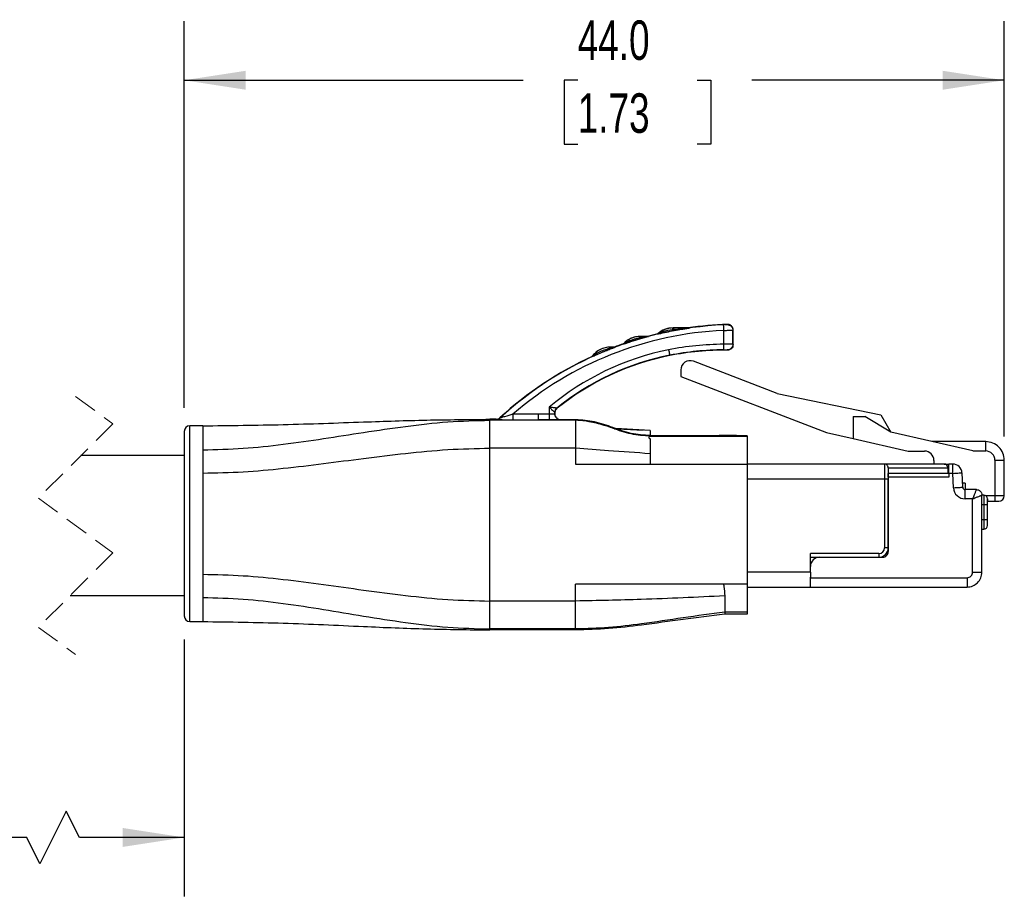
# Model space of a CAD drawing. Header units: millimetres. Extents: x 6 to 273, y 6 to 210.
# Tile 3 of 10: x 148 to 201, y 84 to 132. Entities that reach past the tile are written whole.
import ezdxf

# ---------------------------------------------------------------- set-up
doc = ezdxf.new("R2010")
doc.units = ezdxf.units.MM
doc.linetypes.add('SLD-Dashed', pattern=[1.905, 1.27, -0.635])
doc.linetypes.add('SLD-Solid', pattern=[0])
doc.layers.add('DIMENSIONS', color=140, linetype='SLD-Solid', lineweight=25)
doc.styles.add('SLDTEXTSTYLE0', font='TXT', dxfattribs={"width": 0.7})
doc.dimstyles.new('SLDDIMSTYLE0', dxfattribs={"dimtxt": 2.158008, "dimasz": 3.302, "dimexe": 0, "dimexo": 0.0625, "dimgap": 0.539502, "dimtad": 0, "dimtih": 1, "dimtoh": 1, "dimdec": 1, "dimrnd": 1e-09, "dimzin": 12, "dimdsep": 46, "dimtxsty": 'SLDTEXTSTYLE0', "dimsah": 1, "dimcen": 0.09, "dimadec": 0, "dimazin": 3, "dimtfac": 1, "dimtdec": 1, "dimtofl": 0, "dimtmove": 0, "dimatfit": 3, "dimfxl": 0, "dimfrac": 2, "dimtolj": 1, "dimtzin": 12, "dimarcsym": 0})
doc.dimstyles.new('SLDDIMSTYLE1', dxfattribs={"dimtxt": 2.158008, "dimasz": 3.302, "dimexe": 0, "dimexo": 0.0625, "dimgap": 0.539502, "dimtad": 0, "dimtih": 1, "dimtoh": 1, "dimdec": 1, "dimrnd": 1e-09, "dimzin": 4, "dimdsep": 46, "dimtxsty": 'SLDTEXTSTYLE0', "dimsah": 1, "dimcen": 0.09, "dimadec": 0, "dimazin": 1, "dimtfac": 1, "dimtdec": 1, "dimtofl": 0, "dimtmove": 0, "dimatfit": 3, "dimfxl": 0, "dimfrac": 2, "dimtolj": 1, "dimtzin": 12, "dimarcsym": 0})

# ---------------------------------------------------------------- blocks, each defined once
blk = doc.blocks.new('_D_1')
at = {"layer": 'DIMENSIONS'}
for p, q in [((157.094, 110.93), (157.094, 131.672)), ((201.094, 109.38), (201.094, 131.672)), ((157.094, 128.497), (175.281, 128.497)), ((178.205, 128.497), (177.48, 128.497)), ((177.48, 128.497), (177.48, 125.067)), ((184.618, 128.497), (185.342, 128.497)), ((185.342, 128.497), (185.342, 125.067)), ((201.094, 128.497), (187.542, 128.497)), ((177.48, 125.067), (178.205, 125.067)), ((185.342, 125.067), (184.618, 125.067))]:
    blk.add_line(p, q, dxfattribs=at)
for points in [[(157.094, 128.497), (160.396, 127.989), (160.396, 129.005)], [(201.094, 128.497), (197.792, 129.005), (197.792, 127.989)]]:
    blk.add_solid(points, dxfattribs=at)
at = {"layer": 'DIMENSIONS', "char_height": 2.1167, "attachment_point": 1, "style": 'SLDTEXTSTYLE0'}
for s, insert in [('44.0', (178.205, 131.708)), ('1.73', (178.205, 127.795))]:
    blk.add_mtext(s, dxfattribs=dict(at, insert=insert))
blk = doc.blocks.new('_D_2')
at = {"layer": 'DIMENSIONS'}
for p, q in [((129.938, 98.384), (129.938, 84.702)), ((157.094, 98.49), (157.094, 84.702)), ((150.766, 89.288), (149.355, 86.465)), ((151.472, 87.877), (150.766, 89.288)), ((129.938, 87.877), (135.428, 87.877)), ((148.649, 87.877), (146.938, 87.877)), ((149.355, 86.465), (148.649, 87.877)), ((157.094, 87.877), (151.472, 87.877))]:
    blk.add_line(p, q, dxfattribs=at)
for points in [[(129.938, 87.877), (133.24, 87.369), (133.24, 88.385)], [(157.094, 87.877), (153.792, 88.385), (153.792, 87.369)]]:
    blk.add_solid(points, dxfattribs=at)
at = {"layer": 'DIMENSIONS', "char_height": 2.1167, "attachment_point": 1, "style": 'SLDTEXTSTYLE0'}
for s, insert in [('0.5M', (137.685, 90.605)), ('[1.6FT]', (135.911, 87.175))]:
    blk.add_mtext(s, dxfattribs=dict(at, insert=insert))

msp = doc.modelspace()

# ---------------------------------------------------------------- linework, layer by layer
for p, q in [((183.326, 115.209), (183.096, 115.187)), ((183.326, 115.21), (183.326, 115.209)), ((184.129, 115.21), (183.326, 115.21)), ((186.233, 115.402), (186.219, 115.387)), ((181.537, 114.692), (181.606, 114.703)), ((181.576, 114.759), (181.576, 114.757)), ((181.955, 114.759), (181.576, 114.759)), ((181.658, 114.66), (181.966, 114.747)), ((186.03, 115.078), (186.03, 114.333)), ((186.53, 115.088), (186.544, 115.102)), ((186.53, 114.331), (186.53, 115.088)), ((186.544, 114.316), (186.544, 115.102)), ((179.924, 114.127), (180.016, 114.147)), ((179.976, 114.183), (179.976, 114.182)), ((180.174, 114.183), (179.976, 114.183)), ((186.544, 114.316), (186.53, 114.331)), ((183.144, 113.726), (183.141, 113.742)), ((186.227, 114.031), (186.241, 114.016)), ((188.901, 111.698), (184.413, 113.421)), ((183.734, 112.954), (183.734, 112.61)), ((183.734, 112.61), (191.553, 109.609)), ((188.901, 111.698), (194.475, 110.541)), ((176.678, 110.958), (176.678, 110.589)), ((174.728, 110.588), (174.728, 110.288)), ((176.094, 110.588), (174.728, 110.588)), ((176.978, 110.586), (176.978, 110.675)), ((176.978, 110.675), (176.994, 110.668)), ((176.994, 110.471), (176.994, 110.668)), ((177.106, 110.901), (177.09, 110.909)), ((192.984, 110.45), (192.984, 109.28)), ((192.984, 110.45), (193.618, 110.45)), ((195.004, 109.62), (193.618, 110.45)), ((194.475, 110.541), (195.004, 109.62)), ((158.094, 109.96), (157.394, 109.96)), ((157.394, 99.46), (157.394, 109.96)), ((158.094, 109.96), (158.094, 108.667)), ((173.494, 110.26), (173.494, 110.31)), ((173.826, 110.31), (173.494, 110.31)), ((173.494, 108.76), (173.494, 110.26)), ((178.094, 110.26), (173.494, 110.26)), ((173.826, 110.31), (173.831, 110.294)), ((174.035, 110.373), (174.03, 110.39)), ((174.728, 110.288), (176.094, 110.288)), ((176.094, 110.285), (176.094, 110.288)), ((178.094, 110.285), (176.094, 110.285)), ((176.999, 110.291), (177.097, 110.291)), ((178.094, 110.285), (178.094, 110.26)), ((178.094, 110.26), (178.094, 110.112)), ((178.094, 110.112), (178.094, 108.76)), ((157.094, 109.66), (157.094, 99.76)), ((182.094, 109.71), (180.259, 109.811)), ((181.717, 109.713), (180.344, 109.784)), ((182.094, 109.71), (182.094, 109.435)), ((182.094, 109.435), (182.094, 109.41)), ((182.094, 109.41), (187.294, 109.41)), ((182.394, 109.435), (185.794, 109.435)), ((187.294, 109.421), (187.294, 109.41)), ((187.294, 109.41), (187.294, 107.91)), ((191.553, 109.609), (192.984, 109.28)), ((199.402, 108.61), (195.004, 109.62)), ((182.094, 109.262), (182.094, 108.462)), ((192.984, 109.28), (195.944, 108.6)), ((200.094, 109.11), (197.225, 109.11)), ((200.094, 108.61), (200.094, 109.11)), ((157.094, 108.36), (151.553, 108.36)), ((158.094, 108.667), (158.094, 107.424)), ((178.094, 108.76), (173.494, 108.76)), ((173.494, 100.56), (173.494, 108.76)), ((178.094, 108.76), (178.094, 107.91)), ((182.094, 108.462), (182.094, 107.91)), ((195.944, 108.6), (196.814, 108.6)), ((199.402, 108.61), (200.094, 108.61)), ((178.094, 107.91), (182.094, 107.91)), ((182.094, 107.91), (187.294, 107.91)), ((187.294, 107.91), (187.294, 101.46)), ((194.664, 107.91), (187.294, 107.91)), ((194.664, 107.91), (194.664, 107.11)), ((197.864, 107.91), (194.664, 107.91)), ((197.314, 108.1), (197.314, 107.91)), ((197.864, 107.91), (198.114, 107.91)), ((198.324, 107.91), (198.114, 107.91)), ((198.114, 107.41), (198.114, 107.91)), ((198.324, 107.41), (198.324, 107.91)), ((200.594, 108.11), (200.594, 106.21)), ((200.594, 108.11), (201.094, 108.11)), ((201.094, 106.21), (201.094, 108.11)), ((201.094, 106.87), (201.094, 108.11)), ((158.094, 107.424), (158.094, 104.71)), ((194.864, 107.71), (194.864, 107.11)), ((194.864, 107.71), (198.064, 107.71)), ((198.114, 107.41), (194.864, 107.41)), ((194.864, 107.21), (194.864, 107.41)), ((194.864, 107.41), (194.864, 107.41)), ((198.064, 107.71), (198.064, 107.41)), ((198.114, 107.41), (198.114, 107.21)), ((198.324, 107.41), (198.114, 107.41)), ((198.365, 106.637), (198.324, 107.41)), ((198.864, 106.663), (198.824, 107.436)), ((187.294, 107.11), (194.664, 107.11)), ((194.664, 107.11), (194.864, 107.11)), ((194.664, 107.11), (194.664, 103.41)), ((194.864, 107.21), (194.864, 103.21)), ((198.114, 107.21), (194.864, 107.21)), ((194.864, 103.41), (194.864, 107.11)), ((198.994, 106.885), (198.853, 106.885)), ((198.994, 106.885), (198.994, 106.54)), ((201.094, 106.21), (201.094, 106.87)), ((198.994, 106.04), (198.994, 106.54)), ((199.594, 106.54), (198.994, 106.54)), ((199.894, 102.11), (199.894, 106.24)), ((199.994, 106.24), (199.894, 106.24)), ((199.994, 106.24), (199.994, 105.74)), ((200.594, 106.21), (200.099, 106.21)), ((200.594, 106.21), (200.594, 105.91)), ((201.094, 106.21), (200.594, 106.21)), ((199.394, 106.04), (198.994, 106.04)), ((199.394, 102.11), (199.394, 106.04)), ((199.894, 105.74), (199.994, 105.74)), ((199.994, 105.74), (199.994, 104.91)), ((199.994, 105.74), (200.194, 105.74)), ((200.194, 105.74), (200.194, 106.04)), ((200.194, 106.04), (200.194, 105.91)), ((200.194, 105.91), (200.594, 105.91)), ((200.194, 104.91), (200.194, 105.74)), ((200.594, 105.91), (200.794, 105.91)), ((158.094, 104.71), (158.094, 101.997)), ((199.994, 104.91), (199.894, 104.91)), ((199.994, 104.91), (199.994, 104.41)), ((200.194, 104.91), (199.994, 104.91)), ((200.194, 104.61), (200.194, 104.91)), ((199.894, 104.41), (199.994, 104.41)), ((194.364, 103.11), (190.694, 103.11)), ((190.694, 102.11), (190.694, 103.11)), ((194.364, 103.11), (194.364, 102.91)), ((194.864, 103.41), (194.664, 103.41)), ((194.794, 103.155), (194.794, 103.017)), ((190.694, 102.91), (191.194, 102.91)), ((191.194, 102.91), (194.564, 102.91)), ((158.094, 101.997), (158.094, 100.754)), ((190.694, 102.11), (187.294, 102.11)), ((190.694, 102.11), (190.694, 101.832)), ((199.394, 102.11), (199.894, 102.11)), ((186.094, 101.46), (178.094, 101.46)), ((178.094, 100.56), (178.094, 101.46)), ((187.294, 101.46), (186.094, 101.46)), ((187.294, 101.46), (187.294, 99.961)), ((190.694, 101.81), (190.694, 101.832)), ((190.694, 101.81), (199.094, 101.81)), ((190.694, 101.31), (190.694, 101.81)), ((199.094, 101.81), (199.094, 101.31)), ((187.294, 101.31), (190.694, 101.31)), ((190.694, 101.31), (199.094, 101.31)), ((150.978, 100.86), (157.094, 100.86)), ((158.094, 100.754), (158.094, 99.46)), ((178.094, 100.56), (173.494, 100.56)), ((173.494, 99.06), (173.494, 100.56)), ((178.094, 99.06), (178.094, 100.56)), ((186.094, 100.834), (186.094, 99.961)), ((187.294, 99.961), (186.094, 99.961)), ((186.094, 99.961), (186.094, 99.86)), ((187.294, 99.86), (186.094, 99.86)), ((187.294, 99.961), (187.294, 99.86)), ((157.394, 99.46), (158.094, 99.46)), ((178.094, 99.06), (173.494, 99.06)), ((173.494, 99.01), (173.494, 99.06)), ((178.094, 99.01), (173.494, 99.01)), ((178.094, 99.01), (178.094, 99.06))]:
    msp.add_line(p, q)
at = {"color": 7, "linetype": 'SLD-Dashed', "lineweight": 18}
for p, q in [((151.266, 111.535), (153.266, 110.073)), ((153.266, 110.073), (149.266, 106.073)), ((149.266, 106.073), (153.266, 103.148)), ((153.266, 103.148), (149.266, 99.148)), ((149.266, 99.148), (151.266, 97.685))]:
    msp.add_line(p, q, dxfattribs=at)
at = {"flags": 128}
for points in [[(183.367, 115.209), (183.344, 115.209), (183.326, 115.209)], [(184.129, 115.21), (184.139, 115.21), (184.149, 115.21), (184.159, 115.21), (184.169, 115.21), (184.18, 115.209), (184.19, 115.209), (184.2, 115.209), (184.211, 115.209)], [(186.016, 115.377), (186.017, 115.354), (186.02, 115.289), (186.025, 115.192), (186.03, 115.078)], [(181.637, 114.757), (181.602, 114.757), (181.576, 114.757)], [(181.955, 114.759), (181.98, 114.758), (182, 114.757)], [(183.3, 115.132), (183.326, 115.134), (183.347, 115.137)], [(180.057, 114.182), (180.011, 114.182), (179.976, 114.182)], [(180.174, 114.183), (180.192, 114.182), (180.207, 114.181)], [(186.03, 114.333), (186.03, 114.219), (186.031, 114.122), (186.031, 114.057), (186.031, 114.033)], [(183.082, 114.036), (183.093, 113.979), (183.104, 113.924), (183.115, 113.873), (183.123, 113.829), (183.131, 113.792), (183.136, 113.765), (183.14, 113.748), (183.141, 113.742)], [(176.678, 110.589), (176.679, 110.475), (176.679, 110.378), (176.679, 110.313), (176.679, 110.289)], [(198.324, 107.41), (198.422, 107.415), (198.515, 107.42), (198.602, 107.425), (198.677, 107.429), (198.739, 107.432), (198.786, 107.434), (198.814, 107.436), (198.824, 107.436)], [(198.365, 106.637), (198.462, 106.642), (198.556, 106.647), (198.642, 106.652), (198.718, 106.656), (198.78, 106.659), (198.826, 106.661), (198.855, 106.663), (198.864, 106.663)]]:
    msp.add_lwpolyline(points, dxfattribs=at)
for centre, radius, start, end in [((186.901, 96.414), 18.984, 92.6718, 132.6663), ((183.326, 113.96), 1.25, 89.9999, 131.5178), ((186.901, 96.413), 19, 92.0134, 98.3902), ((186.901, 96.414), 18.684, 92.6718, 130.6564), ((181.576, 113.509), 1.25, 89.9998, 137.1044), ((186.901, 96.413), 19.001, 103.4022, 105.0894), ((183.318, 114.061), 1.171, 134.4869, 135.6882), ((179.976, 112.933), 1.25, 90.0002, 143.2196), ((186.901, 96.414), 19, 109.1763, 110.7361), ((181.535, 113.626), 1.141, 140.0386, 141.2786), ((186.083, 99.017), 15.316, 90.1998, 101.301), ((186.901, 96.414), 19, 114.6569, 132.6439), ((185.887, 99.998), 14.316, 101.3009, 130.0377), ((185.887, 99.998), 14.016, 101.3009, 128.8798), ((185.887, 99.998), 14, 101.3009, 128.8483), ((179.921, 113.048), 1.139, 146.2192, 147.4371), ((186.083, 99.017), 15.016, 90.1998, 101.301), ((186.083, 99.017), 15, 89.3987, 101.301), ((184.234, 112.954), 0.5, 69.0001, 180), ((157.394, 109.66), 0.3, 90.0002, 179.9998), ((173.825, 110.613), 0.303, 270.1987, 312.4452), ((182.319, 117.546), 8.111, 268.4104, 270.5298), ((186.169, 68.871), 40.566, 88.4108, 90.5296), ((196.814, 108.1), 0.5, 359.999, 90.0003), ((200.094, 108.11), 0.5, 0.0001, 89.9998), ((194.664, 107.71), 0.2, 359.9989, 89.9999), ((197.864, 107.71), 0.2, 0.0011, 89.9998), ((198.324, 107.41), 0.5, 2.9997, 90.0004), ((198.994, 106.67), 0.63, 183, 269.9998), ((198.994, 106.67), 0.13, 183.0013, 269.9973), ((199.994, 106.04), 0.2, 0.0026, 89.9984), ((200.794, 106.21), 0.3, 270.0004, 359.9986), ((199.994, 104.61), 0.2, 270.0016, 359.9974), ((194.364, 103.41), 0.3, 270.0004, 359.9986), ((194.364, 103.41), 0.5, 270.0003, 359.9996), ((194.564, 103.21), 0.3, 269.9994, 0.0011), ((191.194, 102.41), 0.5, 90.0003, 179.9996), ((199.094, 102.11), 0.3, 269.9994, 0.0011), ((199.094, 102.11), 0.8, 270, 0.0002), ((157.394, 99.76), 0.3, 180.0002, 269.9998)]:
    msp.add_arc(centre, radius, start, end)
for points, knots in [([(183.096, 115.187), (183.094, 115.187), (183.011, 115.179), (182.873, 115.136), (182.757, 115.062), (182.709, 115.031)], [0, 0, 0, 0, 0.0200323, 0.5922787, 1, 1, 1, 1]), ([(183.3, 115.132), (183.302, 115.152), (183.304, 115.18), (183.321, 115.202), (183.326, 115.209)], [0, 0, 0, 0, 0.704863, 1, 1, 1, 1]), ([(183.367, 115.209), (183.363, 115.203), (183.349, 115.181), (183.348, 115.155), (183.347, 115.137)], [0, 0, 0, 0, 0.287417, 1, 1, 1, 1]), ([(183.347, 115.137), (183.501, 115.151), (183.732, 115.172), (184, 115.193), (184.122, 115.203), (184.171, 115.206), (184.183, 115.207), (184.189, 115.207), (184.191, 115.207), (184.193, 115.207), (184.195, 115.207), (184.197, 115.206), (184.194, 115.206), (184.192, 115.206)], [0, 0, 0, 0, 0.543257, 0.812365, 0.944346, 0.972997, 0.983744, 0.987861, 0.99104, 0.993352, 0.994884, 0.995965, 1, 1, 1, 1]), ([(184.209, 115.209), (184.159, 115.209), (184.056, 115.209), (183.9, 115.209), (183.67, 115.209), (183.492, 115.209), (183.367, 115.209)], [0, 0, 0, 0, 0.180029, 0.366717, 0.555706, 1, 1, 1, 1]), ([(183.381, 115.069), (183.519, 115.094), (183.729, 115.133), (183.999, 115.177), (184.132, 115.197), (184.193, 115.206)], [0, 0, 0, 0, 0.511352, 0.775672, 1, 1, 1, 1]), ([(184.211, 115.209), (184.21, 115.209), (184.209, 115.208), (184.202, 115.208), (184.197, 115.207), (184.192, 115.206)], [0, 0, 0, 0, 0.027975, 0.294953, 1, 1, 1, 1]), ([(186.219, 115.387), (186.214, 115.387), (186.194, 115.385), (186.152, 115.384), (186.089, 115.381), (186.042, 115.378), (186.016, 115.377)], [0, 0, 0, 0, 0.080011, 0.296483, 0.619806, 1, 1, 1, 1]), ([(186.219, 115.387), (186.239, 115.387), (186.28, 115.386), (186.338, 115.369), (186.392, 115.342), (186.44, 115.305), (186.479, 115.259), (186.507, 115.206), (186.526, 115.148), (186.529, 115.108), (186.53, 115.088)], [0, 0, 0, 0, 0.125036, 0.250193, 0.375257, 0.500001, 0.624738, 0.749801, 0.874959, 1, 1, 1, 1]), ([(186.544, 115.102), (186.543, 115.122), (186.54, 115.162), (186.521, 115.22), (186.493, 115.273), (186.454, 115.319), (186.406, 115.357), (186.352, 115.383), (186.294, 115.4), (186.254, 115.401), (186.233, 115.402)], [0, 0, 0, 0, 0.125041, 0.250199, 0.375258, 0.500001, 0.624741, 0.749803, 0.874953, 1, 1, 1, 1]), ([(181.576, 114.757), (181.486, 114.752), (181.305, 114.74), (181.032, 114.645), (180.832, 114.52), (180.706, 114.406), (180.662, 114.36), (180.644, 114.34)], [0, 0, 0, 0, 0.2561688, 0.5146819, 0.8178745, 0.9241576, 1, 1, 1, 1]), ([(180.722, 114.365), (180.719, 114.364), (180.714, 114.361), (180.707, 114.368), (180.712, 114.374), (180.718, 114.381), (180.73, 114.391), (180.813, 114.45), (181.076, 114.579), (181.351, 114.646), (181.537, 114.692)], [0, 0, 0, 0, 0.011353, 0.017423, 0.023495, 0.03403, 0.050042, 0.072447, 0.370445, 1, 1, 1, 1]), ([(180.722, 114.365), (180.786, 114.387), (180.94, 114.439), (181.251, 114.54), (181.501, 114.614), (181.658, 114.66)], [0, 0, 0, 0, 0.206044, 0.496786, 1, 1, 1, 1]), ([(181.537, 114.692), (181.541, 114.71), (181.546, 114.737), (181.568, 114.752), (181.576, 114.757)], [0, 0, 0, 0, 0.660779, 1, 1, 1, 1]), ([(181.637, 114.757), (181.631, 114.753), (181.613, 114.74), (181.609, 114.718), (181.606, 114.703)], [0, 0, 0, 0, 0.331843, 1, 1, 1, 1]), ([(181.606, 114.703), (181.688, 114.715), (181.791, 114.73), (181.902, 114.745), (181.934, 114.749), (181.949, 114.751), (181.957, 114.751), (181.963, 114.751), (181.967, 114.751), (181.974, 114.75), (181.969, 114.748), (181.965, 114.747)], [0, 0, 0, 0, 0.665045, 0.824205, 0.894373, 0.922437, 0.944392, 0.960648, 0.971798, 0.981428, 1, 1, 1, 1]), ([(181.658, 114.66), (181.65, 114.663), (181.627, 114.669), (181.614, 114.69), (181.606, 114.703)], [0, 0, 0, 0, 0.358642, 1, 1, 1, 1]), ([(182, 114.757), (181.968, 114.757), (181.902, 114.757), (181.781, 114.757), (181.691, 114.757), (181.637, 114.757)], [0, 0, 0, 0, 0.26265, 0.547396, 1, 1, 1, 1]), ([(182, 114.757), (181.997, 114.756), (181.985, 114.752), (181.973, 114.749), (181.965, 114.747)], [0, 0, 0, 0, 0.3021863, 1, 1, 1, 1]), ([(182.709, 115.031), (182.653, 115.003), (182.57, 114.961), (182.501, 114.899), (182.48, 114.879)], [0, 0, 0, 0, 0.682642, 1, 1, 1, 1]), ([(182.56, 114.896), (182.542, 114.892), (182.518, 114.887), (182.491, 114.881), (182.483, 114.879), (182.48, 114.879)], [0, 0, 0, 0, 0.678904, 0.890379, 1, 1, 1, 1]), ([(182.56, 114.896), (182.555, 114.896), (182.548, 114.896), (182.549, 114.904), (182.552, 114.907), (182.556, 114.911), (182.563, 114.916), (182.637, 114.96), (182.88, 115.054), (183.129, 115.1), (183.3, 115.132)], [0, 0, 0, 0, 0.015064, 0.019377, 0.026364, 0.031738, 0.038877, 0.058949, 0.353247, 1, 1, 1, 1]), ([(182.56, 114.896), (182.695, 114.927), (182.968, 114.989), (183.242, 115.042), (183.381, 115.069)], [0, 0, 0, 0, 0.494699, 1, 1, 1, 1]), ([(183.381, 115.069), (183.376, 115.075), (183.358, 115.093), (183.351, 115.119), (183.347, 115.137)], [0, 0, 0, 0, 0.294193, 1, 1, 1, 1]), ([(186.03, 115.078), (186.068, 115.078), (186.138, 115.08), (186.256, 115.082), (186.372, 115.084), (186.468, 115.086), (186.517, 115.087), (186.53, 115.088)], [0, 0, 0, 0, 0.227995, 0.423073, 0.703918, 0.924217, 1, 1, 1, 1]), ([(179.976, 114.182), (179.88, 114.175), (179.678, 114.162), (179.374, 114.044), (179.154, 113.884), (179.023, 113.743), (178.979, 113.685), (178.961, 113.661)], [0, 0, 0, 0, 0.24133, 0.51197, 0.815675, 0.92287, 1, 1, 1, 1]), ([(179.038, 113.694), (179.035, 113.693), (179.03, 113.691), (179.023, 113.692), (179.023, 113.698), (179.028, 113.705), (179.037, 113.716), (179.128, 113.798), (179.414, 113.969), (179.722, 114.065), (179.924, 114.127)], [0, 0, 0, 0, 0.011479, 0.015029, 0.018803, 0.026664, 0.040121, 0.059577, 0.383955, 1, 1, 1, 1]), ([(179.038, 113.694), (179.108, 113.726), (179.281, 113.803), (179.544, 113.915), (179.822, 114.03), (179.998, 114.099), (180.083, 114.132)], [0, 0, 0, 0, 0.203731, 0.499727, 0.757468, 1, 1, 1, 1]), ([(179.924, 114.127), (179.93, 114.142), (179.941, 114.168), (179.966, 114.178), (179.976, 114.182)], [0, 0, 0, 0, 0.608451, 1, 1, 1, 1]), ([(180.057, 114.182), (180.049, 114.179), (180.031, 114.174), (180.022, 114.157), (180.016, 114.147)], [0, 0, 0, 0, 0.411869, 1, 1, 1, 1]), ([(180.016, 114.147), (180.042, 114.152), (180.079, 114.159), (180.12, 114.167), (180.139, 114.169), (180.149, 114.17), (180.157, 114.17), (180.162, 114.17), (180.17, 114.167), (180.163, 114.164), (180.159, 114.162)], [0, 0, 0, 0, 0.480805, 0.689708, 0.772217, 0.835223, 0.880612, 0.911162, 0.939532, 1, 1, 1, 1]), ([(180.083, 114.133), (180.073, 114.131), (180.049, 114.128), (180.028, 114.14), (180.016, 114.147)], [0, 0, 0, 0, 0.443216, 1, 1, 1, 1]), ([(180.207, 114.181), (180.18, 114.182), (180.13, 114.182), (180.08, 114.182), (180.057, 114.182)], [0, 0, 0, 0, 0.536325, 1, 1, 1, 1]), ([(180.083, 114.133), (180.098, 114.138), (180.123, 114.148), (180.148, 114.158), (180.159, 114.162)], [0, 0, 0, 0, 0.56965, 1, 1, 1, 1]), ([(180.159, 114.162), (180.17, 114.166), (180.185, 114.172), (180.201, 114.178), (180.206, 114.181), (180.207, 114.181)], [0, 0, 0, 0, 0.691224, 0.910418, 1, 1, 1, 1]), ([(180.722, 114.365), (180.702, 114.358), (180.676, 114.35), (180.65, 114.342), (180.644, 114.34)], [0, 0, 0, 0, 0.793175, 1, 1, 1, 1]), ([(186.53, 114.331), (186.517, 114.331), (186.468, 114.332), (186.364, 114.332), (186.211, 114.332), (186.093, 114.333), (186.03, 114.333)], [0, 0, 0, 0, 0.078621, 0.29597, 0.619326, 1, 1, 1, 1]), ([(186.53, 114.331), (186.525, 114.291), (186.516, 114.212), (186.446, 114.112), (186.346, 114.044), (186.267, 114.035), (186.227, 114.031)], [0, 0, 0, 0, 0.250185, 0.499995, 0.749814, 1, 1, 1, 1]), ([(186.544, 114.316), (186.539, 114.277), (186.53, 114.198), (186.46, 114.098), (186.359, 114.029), (186.28, 114.021), (186.241, 114.016)], [0, 0, 0, 0, 0.250186, 0.5, 0.749811, 1, 1, 1, 1]), ([(179.038, 113.694), (179.019, 113.686), (178.994, 113.674), (178.968, 113.664), (178.961, 113.661)], [0, 0, 0, 0, 0.7371258, 1, 1, 1, 1]), ([(186.031, 114.033), (186.056, 114.033), (186.102, 114.033), (186.162, 114.032), (186.203, 114.032), (186.222, 114.031), (186.227, 114.031)], [0, 0, 0, 0, 0.380364, 0.703754, 0.92011, 1, 1, 1, 1]), ([(177.09, 110.909), (177.087, 110.909), (177.077, 110.909), (177.052, 110.911), (177.012, 110.916), (176.944, 110.925), (176.831, 110.938), (176.737, 110.951), (176.678, 110.958)], [0, 0, 0, 0, 0.019645, 0.077242, 0.175032, 0.314259, 0.573797, 1, 1, 1, 1]), ([(176.678, 110.958), (176.721, 110.919), (176.791, 110.855), (176.873, 110.777), (176.924, 110.73), (176.952, 110.702), (176.969, 110.685), (176.976, 110.677), (176.978, 110.675)], [0, 0, 0, 0, 0.4212793, 0.6908662, 0.8245995, 0.922416, 0.9802294, 1, 1, 1, 1]), ([(174.728, 110.588), (174.58, 110.542), (174.395, 110.484), (174.185, 110.419), (174.107, 110.395), (174.062, 110.381), (174.041, 110.374), (174.036, 110.373), (174.035, 110.373)], [0, 0, 0, 0, 0.6416626, 0.7982894, 0.9105676, 0.9778412, 0.9945413, 1, 1, 1, 1]), ([(176.678, 110.589), (176.569, 110.589), (176.374, 110.588), (176.179, 110.588), (176.094, 110.588)], [0, 0, 0, 0, 0.559997, 1, 1, 1, 1]), ([(176.094, 110.288), (176.094, 110.296), (176.094, 110.326), (176.094, 110.388), (176.094, 110.48), (176.094, 110.55), (176.094, 110.588)], [0, 0, 0, 0, 0.078758, 0.296139, 0.619437, 1, 1, 1, 1]), ([(176.978, 110.586), (176.972, 110.586), (176.956, 110.588), (176.927, 110.589), (176.904, 110.591), (176.857, 110.592), (176.787, 110.589), (176.716, 110.589), (176.678, 110.589)], [0, 0, 0, 0, 0.06343, 0.15485, 0.296352, 0.296439, 0.619593, 1, 1, 1, 1]), ([(176.978, 110.675), (176.985, 110.726), (176.998, 110.816), (177.062, 110.88), (177.09, 110.909)], [0, 0, 0, 0, 0.559075, 1, 1, 1, 1]), ([(176.978, 110.586), (176.983, 110.548), (176.991, 110.471), (177.057, 110.377), (177.119, 110.322), (177.158, 110.312), (177.161, 110.312)], [0, 0, 0, 0, 0.325976, 0.651554, 0.977133, 1, 1, 1, 1]), ([(176.988, 110.537), (176.987, 110.546), (176.987, 110.563), (176.981, 110.579), (176.978, 110.586)], [0, 0, 0, 0, 0.543029, 1, 1, 1, 1]), ([(176.994, 110.668), (177.001, 110.718), (177.014, 110.809), (177.078, 110.873), (177.106, 110.901)], [0, 0, 0, 0, 0.55908, 1, 1, 1, 1]), ([(158.094, 109.96), (159.532, 109.976), (162.408, 110.008), (166.409, 110.159), (170.104, 110.281), (172.364, 110.3), (173.494, 110.31)], [0, 0, 0, 0, 0.2801133, 0.5599613, 0.7798715, 1, 1, 1, 1]), ([(158.094, 108.667), (158.814, 108.685), (160.257, 108.721), (162.413, 108.961), (164.565, 109.268), (166.75, 109.616), (168.969, 109.94), (171.228, 110.201), (172.74, 110.24), (173.494, 110.26)], [0, 0, 0, 0, 0.13939, 0.27924, 0.419637, 0.560282, 0.707415, 0.853967, 1, 1, 1, 1]), ([(174.035, 110.373), (174.02, 110.361), (173.992, 110.337), (173.941, 110.313), (173.887, 110.297), (173.85, 110.295), (173.831, 110.294)], [0, 0, 0, 0, 0.250012, 0.500002, 0.749989, 1, 1, 1, 1]), ([(173.831, 110.294), (173.841, 110.293), (173.874, 110.291), (173.983, 110.291), (174.272, 110.288), (174.538, 110.288), (174.728, 110.288)], [0, 0, 0, 0, 0.030725, 0.111267, 0.363672, 1, 1, 1, 1]), ([(176.094, 110.288), (176.203, 110.288), (176.398, 110.289), (176.593, 110.289), (176.679, 110.289)], [0, 0, 0, 0, 0.560026, 1, 1, 1, 1]), ([(176.679, 110.289), (176.735, 110.29), (176.841, 110.29), (176.948, 110.291), (176.999, 110.291)], [0, 0, 0, 0, 0.519394, 1, 1, 1, 1]), ([(177.097, 110.291), (177.102, 110.291), (177.135, 110.291), (177.185, 110.29), (177.235, 110.288), (177.257, 110.287), (177.263, 110.286)], [0, 0, 0, 0, 0.093418, 0.593164, 0.899996, 1, 1, 1, 1]), ([(177.118, 110.338), (177.13, 110.329), (177.171, 110.297), (177.224, 110.291), (177.263, 110.286)], [0, 0, 0, 0, 0.272222, 1, 1, 1, 1]), ([(177.172, 110.299), (177.173, 110.3), (177.178, 110.306), (177.167, 110.309), (177.158, 110.311)], [0, 0, 0, 0, 0.139946, 1, 1, 1, 1]), ([(180.114, 109.825), (180.061, 109.844), (179.897, 109.902), (179.596, 109.991), (179.216, 110.101), (178.744, 110.199), (178.215, 110.26), (177.739, 110.276), (177.425, 110.284), (177.303, 110.287), (177.263, 110.288)], [0, 0, 0, 0, 0.0581198, 0.179073, 0.3241571, 0.4668626, 0.6758514, 0.8734806, 0.9588166, 1, 1, 1, 1]), ([(177.316, 110.285), (177.306, 110.285), (177.291, 110.286), (177.276, 110.286), (177.27, 110.287)], [0, 0, 0, 0, 0.635594, 1, 1, 1, 1]), ([(182.094, 109.435), (181.751, 109.459), (181.064, 109.507), (180.095, 109.863), (179.124, 110.215), (178.437, 110.261), (178.094, 110.285)], [0, 0, 0, 0, 0.249755, 0.499995, 0.75022, 1, 1, 1, 1]), ([(182.094, 109.41), (181.75, 109.431), (181.063, 109.472), (180.091, 109.824), (179.125, 110.193), (178.438, 110.238), (178.094, 110.26)], [0, 0, 0, 0, 0.249871, 0.500005, 0.750195, 1, 1, 1, 1]), ([(180.212, 109.768), (180.213, 109.769), (180.217, 109.775), (180.192, 109.79), (180.173, 109.801), (180.154, 109.808), (180.147, 109.811)], [0, 0, 0, 0, 0.03966, 0.274015, 0.725725, 1, 1, 1, 1]), ([(182.094, 109.41), (182.073, 109.398), (182.044, 109.38), (182.02, 109.341), (182.028, 109.309), (182.055, 109.282), (182.08, 109.269), (182.094, 109.262)], [0, 0, 0, 0, 0.339625, 0.476608, 0.607338, 0.773784, 1, 1, 1, 1]), ([(201.094, 108.11), (201.079, 108.241), (201.049, 108.503), (200.818, 108.834), (200.487, 109.065), (200.225, 109.095), (200.094, 109.11)], [0, 0, 0, 0, 0.25, 0.5, 0.750003, 1, 1, 1, 1]), ([(158.094, 107.424), (158.814, 107.439), (160.255, 107.469), (162.412, 107.67), (164.564, 107.928), (166.75, 108.22), (168.971, 108.492), (171.23, 108.71), (172.74, 108.744), (173.494, 108.76)], [0, 0, 0, 0, 0.139616, 0.2795111, 0.4197643, 0.5601831, 0.7071487, 0.8537332, 1, 1, 1, 1]), ([(182.094, 108.462), (181.347, 108.516), (180.014, 108.611), (178.681, 108.715), (178.094, 108.76)], [0, 0, 0, 0, 0.559978, 1, 1, 1, 1]), ([(199.594, 106.54), (199.589, 106.529), (199.579, 106.503), (199.56, 106.457), (199.527, 106.373), (199.486, 106.271), (199.439, 106.15), (199.41, 106.079), (199.394, 106.04)], [0, 0, 0, 0, 0.068588, 0.155887, 0.278196, 0.569173, 0.768613, 1, 1, 1, 1]), ([(199.394, 106.04), (199.432, 106.056), (199.504, 106.085), (199.625, 106.132), (199.727, 106.173), (199.81, 106.207), (199.857, 106.225), (199.883, 106.236), (199.894, 106.24)], [0, 0, 0, 0, 0.231525, 0.430995, 0.721784, 0.844479, 0.931768, 1, 1, 1, 1]), ([(199.594, 106.54), (199.633, 106.536), (199.712, 106.527), (199.811, 106.457), (199.88, 106.358), (199.889, 106.28), (199.894, 106.24)], [0, 0, 0, 0, 0.250002, 0.500003, 0.75, 1, 1, 1, 1]), ([(158.094, 101.997), (158.814, 101.98), (160.256, 101.948), (162.412, 101.732), (164.565, 101.454), (166.75, 101.141), (168.97, 100.848), (171.229, 100.614), (172.74, 100.578), (173.494, 100.56)], [0, 0, 0, 0, 0.139533, 0.279411, 0.419717, 0.560219, 0.707247, 0.853819, 1, 1, 1, 1]), ([(186.094, 101.46), (186.077, 101.46), (186.056, 101.46), (186.035, 101.46), (186.031, 101.46), (186.029, 101.459), (186.029, 101.459), (186.028, 101.458), (186.028, 101.457), (186.028, 101.455), (186.029, 101.45), (186.031, 101.44), (186.035, 101.42), (186.041, 101.385), (186.075, 101.19), (186.085, 101.002), (186.094, 100.834)], [0, 0, 0, 0, 0.075239, 0.087471, 0.092087, 0.093179, 0.094036, 0.094838, 0.096785, 0.099603, 0.105502, 0.118597, 0.143704, 0.190233, 0.27331, 1, 1, 1, 1]), ([(158.094, 100.754), (158.814, 100.735), (160.257, 100.696), (162.414, 100.441), (164.565, 100.114), (166.749, 99.745), (168.969, 99.4), (171.227, 99.124), (172.739, 99.081), (173.494, 99.06)], [0, 0, 0, 0, 0.139292, 0.279122, 0.419581, 0.560324, 0.70753, 0.854069, 1, 1, 1, 1]), ([(186.094, 100.834), (184.601, 100.762), (181.936, 100.634), (179.268, 100.583), (178.094, 100.56)], [0, 0, 0, 0, 0.559974, 1, 1, 1, 1]), ([(186.094, 99.961), (185.348, 99.863), (183.857, 99.667), (181.788, 99.343), (179.867, 99.111), (178.685, 99.077), (178.094, 99.06)], [0, 0, 0, 0, 0.279993, 0.559985, 0.779994, 1, 1, 1, 1]), ([(186.094, 99.86), (185.348, 99.768), (183.857, 99.583), (181.787, 99.277), (179.865, 99.058), (178.684, 99.026), (178.094, 99.01)], [0, 0, 0, 0, 0.279994, 0.559986, 0.779995, 1, 1, 1, 1]), ([(158.094, 99.46), (159.532, 99.44), (162.408, 99.399), (166.409, 99.205), (170.104, 99.048), (172.364, 99.023), (173.494, 99.01)], [0, 0, 0, 0, 0.280081, 0.559971, 0.779902, 1, 1, 1, 1])]:
    msp.add_open_spline(points, degree=3, knots=knots)

# ---------------------------------------------------------------- dimensions: what is measured, and where the dimension line sits
at = {"layer": 'DIMENSIONS'}
for base, p1, p2, text, dimstyle, picture, middle in [((201.094, 128.497), (157.094, 109.66), (201.094, 108.11), '44.0', 'SLDDIMSTYLE1', '_D_1', (181.411, 128.497)), ((129.938, 87.877), (157.094, 99.76), (129.938, 99.654), '0.5M\\P[1.6FT]', 'SLDDIMSTYLE0', '_D_2', (141.183, 87.877))]:
    dim = msp.add_linear_dim(base=base, p1=p1, p2=p2, text=text, dimstyle=dimstyle, dxfattribs=at)
    dim.commit()
    dim.dimension.update_dxf_attribs({"geometry": picture, "text_midpoint": middle, "dimtype": 160})

doc.saveas('drawing.dxf')
